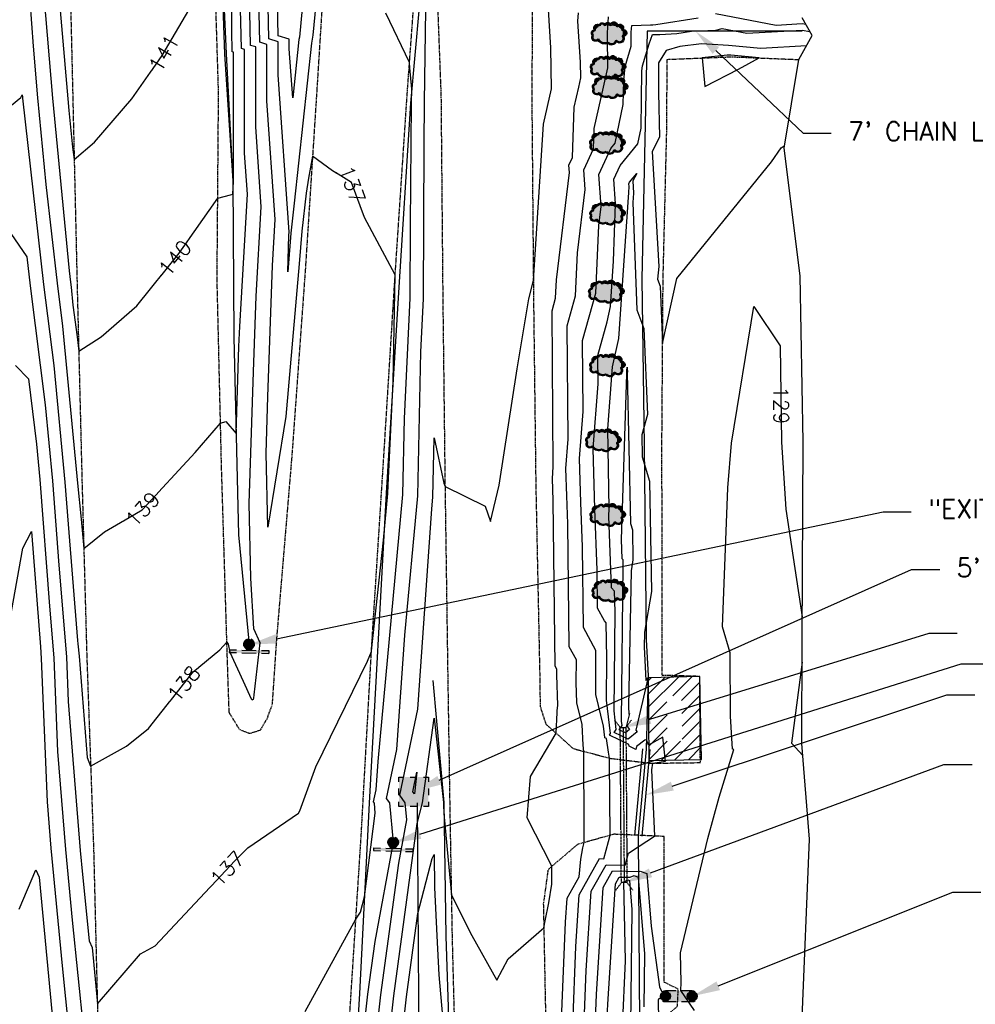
# Model space of a CAD drawing. Header units: feet. Extents: x 351431 to 355879, y 310968 to 329728.
# Tile 110 of 254: x 353424 to 353679, y 320538 to 320801. Entities that reach past the tile are written whole.
import ezdxf

# ---------------------------------------------------------------- set-up
doc = ezdxf.new("R2010")
doc.units = ezdxf.units.FT
doc.header["$MEASUREMENT"] = 0
doc.linetypes.add('D10', pattern=[0.15, 0.1, -0.05])
doc.linetypes.add('D25', pattern=[0.375, 0.25, -0.125])
for name, color, linetype in [('EHIST', 56, 'Continuous'), ('ELIF', 153, 'LINKFENCE'), ('ELIG', 41, 'Continuous'), ('ELIST', 3, 'Continuous'), ('ELTCH-EG1', 253, 'Continuous'), ('ELTCN-EG1', 251, 'Continuous'), ('ELTNB-EG1', 55, 'Continuous'), ('ELUDC', 153, 'D10'), ('ELYSP', 1, 'D25'), ('ELYSS', 2, 'Continuous'), ('ESFS', 153, 'Continuous'), ('ESIO', 4, 'Continuous'), ('ESIS', 5, 'Continuous'), ('ESMask', 155, 'Continuous'), ('ESUD-CMP', 13, 'D10'), ('ESUE', 2, 'Continuous'), ('ETFS', 6, 'Continuous'), ('ETIF', 4, 'Continuous'), ('ETIS', 2, 'Continuous'), ('ETTC', 252, 'Continuous'), ('ETUD', 4, 'Continuous'), ('ETUE', 2, 'Continuous')]:
    doc.layers.add(name, color=color, linetype=linetype)
doc.styles.add('ANNO-TOPO', font='simplex.shx')
doc.styles.add('L80', font='simplex', dxfattribs={"height": 4})
doc.styles.add('ROMANSM', font='romansm.shx')
doc.linetypes.add('LINKFENCE', pattern='A,0.25,-0.08,0.25,-0.08,["X",ROMANSM,S=0.08,R=0,X=-0.004,Y=-0.04],-0.12', length=0.78)

# ---------------------------------------------------------------- blocks, each defined once
blk = doc.blocks.new('ESUFJBOX1')
for points in [[(-0.0787, 0.0535), (-0.0787, 0.0787), (-0.0535, 0.0787)], [(-0.0178, 0.0787), (0.0178, 0.0787)], [(0.0535, 0.0787), (0.0787, 0.0787), (0.0787, 0.0535)], [(-0.0787, -0.0178), (-0.0787, 0.0178)], [(0.0787, 0.0178), (0.0787, -0.0178)], [(-0.0787, -0.0787), (-0.0787, -0.0535)], [(-0.0535, -0.0787), (-0.0787, -0.0787)], [(0.0178, -0.0787), (-0.0178, -0.0787)], [(0.0787, -0.0535), (0.0787, -0.0787), (0.0535, -0.0787)]]:
    blk.add_lwpolyline(points)
at = {"layer": 'ESMask'}
blk.add_solid([(-0.0787, -0.0787), (-0.0787, 0.0787), (0.0787, -0.0787), (0.0787, 0.0787)], dxfattribs=at)
blk = doc.blocks.new('ESIPUBSIGN')
at = {"layer": 'ESMask'}
h = blk.add_hatch(color=256, dxfattribs=at)
edge = h.paths.add_edge_path()
edge.add_arc((0, 0), 0.03, 90, 450)
for p, q in [((-0.03, 0.1047), (-0.0447, 0.1047)), ((-0.0447, 0.1047), (-0.0447, 0.066)), ((-0.03, 0.1047), (-0.03, 0.066)), ((-0.0447, 0.0381), (-0.0447, -0.0393)), ((-0.03, 0.0381), (-0.03, -0.0393)), ((-0.0447, -0.0672), (-0.0447, -0.1059)), ((-0.03, -0.0672), (-0.03, -0.1059)), ((-0.03, -0.1059), (-0.0447, -0.1059))]:
    blk.add_line(p, q)
for start, end in [(144.2314, 216.3563), (17.9702, 107.0495), (253.5383, 340.7883)]:
    blk.add_arc((0, 0), 0.03, start, end)
blk.add_solid([(-0.0447, -0.1059), (-0.03, -0.1059), (-0.0447, 0.1047), (-0.03, 0.1047)], dxfattribs=at)
blk = doc.blocks.new('ESIDTREE')
blk.add_lwpolyline([(-0.0825, 0.0208, -0.658219), (-0.0543, 0.049, -0.594626), (-0.0245, 0.0498, -0.704437), (0.0052, 0.0498, -0.885068), (0.0416, 0.0438, -0.916303), (0.0721, 0.0223, -1.027393), (0.0751, -0.0141, -0.880235), (0.0364, -0.0431, -0.569977), (-0.0089, -0.052, -0.370407), (-0.061, -0.0364, -0.824221), (-0.0922, -0.0097, -0.566054), (-0.0825, 0.0208, -0.480508)], format="xyb")
at = {"layer": 'ESMask', "const_width": 0.01}
blk.add_lwpolyline([(-0.0779, 0.0227, -0.792768), (-0.0511, 0.0413, -0.768721), (-0.0289, 0.0473, 0.639322), (-0.0198, 0.0481, -0.704437), (0.0005, 0.0481, 0.72706), (0.01, 0.0484, -0.885068), (0.0366, 0.044, 0.713475), (0.0454, 0.0406, -0.916303), (0.0678, 0.0248, 0.615666), (0.0727, 0.0173, -1.027393), (0.0748, -0.0091, 0.556873), (0.0707, -0.0166, -0.880235), (0.04, -0.0396, 0.556256), (0.0317, -0.0414, -0.62875), (-0.0075, -0.0457, -0.457201), (-0.0599, -0.0275, -1.148825), (-0.0854, -0.0089, -0.666281), (-0.0814, 0.0159, 0.45741)], format="xyb", close=True, dxfattribs=at)
at = {"layer": 'ESMask'}
for points in [[(-0.0187, 0.044), (-0.0158, 0.0532), (-0.0004, 0.0423), (-0.0009, 0.052)], [(0.0105, 0.0432), (0.0168, 0.0574), (0.0348, 0.0399), (0.0336, 0.0548)], [(-0.0825, 0.0208), (-0.0922, -0.0097), (0.0721, 0.0223), (0.0751, -0.0141)], [(-0.0825, 0.0208), (-0.0543, 0.049), (0.0721, 0.0223), (0.0416, 0.0438)], [(-0.079, 0.0326), (-0.0729, 0.0238), (-0.0638, 0.0466), (-0.0573, 0.0372)], [(0.0445, 0.0383), (0.0562, 0.0462), (0.0628, 0.0226), (0.0702, 0.0328)], [(0.0704, -0.0072), (0.085, -0.004), (0.0691, 0.0173), (0.0823, 0.0154)], [(-0.087, -0.0082), (-0.0836, -0.0336), (0.0749, -0.0108), (0.0649, -0.0431)], [(-0.0495, -0.0328), (-0.05, -0.0434), (0.0292, -0.0385), (0.018, -0.0545)]]:
    blk.add_solid(points, dxfattribs=at)
blk = doc.blocks.new('ESIPVTSIGN')
for p, q in [((0.0573, 0.0286), (0, 0.0286)), ((0.143, 0.0286), (0.0857, 0.0286)), ((0, -0.0286), (0.0573, -0.0286)), ((0.0857, -0.0286), (0.143, -0.0286))]:
    blk.add_line(p, q)
for centre, start, end in [((0, 0), 145.0682, 214.9318), ((0, 0), 55.0682, 124.9318), ((0, 0), 325.0682, 34.9318), ((0.143, 0), 145.0682, 214.9318), ((0.143, 0), 55.0682, 124.9318), ((0.143, 0), 325.0682, 34.9318), ((0, 0), 235.0682, 304.9318), ((0.143, 0), 235.0682, 304.9318)]:
    blk.add_arc(centre, 0.0286, start, end)
at = {"layer": 'ESMask', "const_width": 0.0286}
for points in [[(0.0048, -0.0135, 0.998377), (-0.0048, 0.0135, 1.001626), (0.0048, -0.0135, -0.622608)], [(0.1478, -0.0135, 0.998377), (0.1382, 0.0135, 1.001626), (0.1478, -0.0135, -0.622608)]]:
    blk.add_lwpolyline(points, format="xyb", dxfattribs=at)
at = {"layer": 'ESMask'}
blk.add_solid([(0, 0.0286), (0.143, 0.0286), (0, -0.0286), (0.143, -0.0286)], dxfattribs=at)

msp = doc.modelspace()

# ---------------------------------------------------------------- hatches: boundary and pattern name
at = {"layer": 'EHIST'}
h = msp.add_hatch(dxfattribs=at)
h.set_pattern_fill('ANSI31', color=256, scale=20, style=0)
h.set_pattern_definition([(45, (353591.909, 320602.82), (-1.76777, 1.76777), [])])
h.paths.add_polyline_path([(353605.73, 320625.24), (353591.91, 320624.87), (353592.09, 320602.82), (353606.18, 320603.05)])
h.paths.add_polyline_path([(353601.08, 320607.97), (353597.05, 320607.9), (353596.95, 320620), (353600.84, 320620.11)], flags=16)

# ---------------------------------------------------------------- linework, layer by layer
at = {"layer": 'ELIF', "flags": 128}
for points in [[(353633.09, 320797.65), (353591.64, 320797.64), (353590.25, 320731.41), (353590.87, 320686.95), (353591.4, 320635.07), (353591.94, 320625.37), (353591.43, 320605.81)], [(353590.43, 320605.9), (353588.27, 320582.78)], [(353591.43, 320605.81), (353589.26, 320582.69)], [(353592.42, 320605.72), (353590.26, 320582.6)], [(353530.21, 320591.51), (353530.56, 320539.44), (353530.92, 320487.02), (353531.62, 320433.23), (353532.3, 320378.35), (353533.52, 320336.91), (353535.91, 320281.88), (353538.05, 320226.65)], [(353589.26, 320582.69), (353589.62, 320532.61), (353590.83, 320487.95), (353591.66, 320439.37), (353594.37, 320389.08), (353617.63, 320389.7)]]:
    msp.add_lwpolyline(points, dxfattribs=at)
at = {"layer": 'ELIG', "flags": 128}
msp.add_lwpolyline([(353469.94, 321597.43), (353470.75, 321547.52), (353471.34, 321497.27), (353471.6, 321447.33), (353471.71, 321397.39), (353471.81, 321347.25), (353471.92, 321297.41), (353471.94, 321247.28), (353472.14, 321197.16), (353472.45, 321147.38), (353472.9, 321097.5), (353473.64, 321041.43), (353474.4, 320991.55), (353475.2, 320941.55), (353476.86, 320878.74), (353477.2, 320835.1), (353478.77, 320791.47), (353480.91, 320757.7)], dxfattribs=at)
at = {"layer": 'ELIST', "flags": 128}
msp.add_lwpolyline([(353592.09, 320602.82), (353606.18, 320603.05), (353605.73, 320625.24), (353591.91, 320624.87)], close=True, dxfattribs=at)
at = {"layer": 'ELTCH-EG1', "flags": 128}
for points, elevation in [([(353500.54, 320815.3), (353498.74, 320796.03), (353498.63, 320795.42), (353496.96, 320779.86), (353496.03, 320792.95), (353496.04, 320795.52), (353493.05, 320796.45), (353492.07, 320844.49)], 135), ([(353634.27, 320793.73), (353622.03, 320793.01), (353613.39, 320793.84), (353606.21, 320794.23), (353600.37, 320793.55), (353596.76, 320792.48), (353594.72, 320789.17), (353594.73, 320781.26), (353595, 320769.32), (353592.99, 320765.46), (353594.8, 320734.75), (353594.48, 320731.41), (353595.2, 320729.49), (353595.82, 320714.24), (353599.63, 320731.55), (353624.88, 320762.71), (353627.49, 320766.52), (353628.05, 320766.81), (353628.39, 320766.99)], 130), ([(353421.81, 320642.63), (353424.84, 320659.5), (353427.15, 320664.01), (353429.52, 320633.12), (353429.77, 320630.01), (353431.32, 320591.77), (353432.33, 320579.31), (353435.3, 320547.94), (353437.11, 320530.3)], 135)]:
    msp.add_lwpolyline(points, dxfattribs=dict(at, elevation=elevation))
at = {"layer": 'ELTCN-EG1', "flags": 128}
for points, elevation in [([(353503.64, 320810.47), (353502.34, 320796.57), (353501.97, 320794.46), (353497.37, 320751.7), (353496.47, 320743.72), (353495.61, 320733.33), (353495.96, 320743.11), (353496.01, 320743.92), (353493.05, 320785.99), (353493.06, 320794.83), (353490.6, 320795.59), (353489.78, 320835.16)], 136), ([(353520.95, 320512.95), (353523.94, 320539.9), (353530.25, 320585.97), (353531.66, 320591.49), (353534.75, 320614.11), (353537.26, 320591.56), (353537.26, 320590.91), (353537.38, 320588.59), (353538.46, 320576.17), (353539.35, 320566.78), (353544.85, 320556.04), (353551.53, 320544.05), (353554.56, 320549.81), (353564.06, 320558.06), (353564.4, 320559.9), (353565.37, 320564.74), (353566.23, 320569.73), (353566.21, 320574.06), (353566.21, 320574.5), (353559.65, 320587.47), (353560.46, 320598.49), (353567.32, 320610.09), (353567.66, 320615.61), (353567.65, 320616.18), (353567.8, 320617.46), (353567.53, 320625.69), (353567.53, 320627.16), (353567.07, 320628.01), (353566.56, 320672.27), (353566.45, 320675.23), (353566.37, 320678.14), (353566.6, 320681.26), (353566.25, 320722.94), (353567.19, 320726.33), (353567.42, 320731.17), (353570.9, 320759.91), (353570.77, 320761.83), (353571.71, 320763.89), (353572.17, 320777.34), (353573.38, 320782.68), (353573.93, 320785.22), (353573.91, 320789.38), (353573.18, 320800.34), (353573.34, 320802.54)], 133), ([(353568.73, 320531.31), (353569.85, 320559.54), (353570.26, 320565.96), (353573.49, 320571.68), (353573.96, 320576.44), (353574.5, 320579.46), (353574.87, 320580.86), (353574.83, 320584.95), (353574.79, 320605.21), (353574.55, 320606.86), (353574.3, 320612.36), (353572.92, 320618.17), (353572.74, 320623.59), (353572.76, 320629.67), (353570.87, 320633.17), (353570.49, 320666.05), (353570.21, 320673.48), (353569.99, 320680.82), (353570.59, 320688.65), (353570.33, 320718.95), (353572.56, 320726.98), (353573.09, 320738.45), (353575.15, 320755.36), (353574.77, 320760.59), (353577.33, 320766.2), (353577.52, 320771.64), (353580.02, 320782.67), (353581.15, 320787.9), (353581.11, 320796.5), (353581.06, 320797.22), (353581.38, 320801.49)], 132), ([(353571.78, 320532.07), (353572.62, 320553.12), (353573.5, 320566.92), (353578.93, 320576.56), (353580.09, 320576.53), (353581.37, 320581.11), (353581.81, 320582.8), (353581.6, 320602.65), (353581.6, 320603.42), (353581.37, 320605.03), (353580.78, 320608.66), (353580.35, 320608.87), (353580.37, 320608.9), (353580, 320611.93), (353577.99, 320620.38), (353577.96, 320621.5), (353577.99, 320632.18), (353574.66, 320638.33), (353574.41, 320659.84), (353573.96, 320671.74), (353573.61, 320683.5), (353574.57, 320696.05), (353574.41, 320714.96), (353577.93, 320727.62), (353578.77, 320745.73), (353579.39, 320750.81), (353578.77, 320759.35), (353581.96, 320766.32), (353583.1, 320767.71), (353585.3, 320778.1), (353585.41, 320784.51), (353585.84, 320788.18), (353587.44, 320793.69), (353587.44, 320797.37), (353587.55, 320799.2), (353592.55, 320799.38), (353593.23, 320799.37), (353594.01, 320799.43), (353605.31, 320801.21)], 131), ([(353609.96, 320802.36), (353626.14, 320799.3), (353633.09, 320799.67), (353634.08, 320799.51)], 131), ([(353613.09, 320791.28), (353606.34, 320790.49), (353607.11, 320782.87), (353616.1, 320787.5), (353621.58, 320790.51), (353614.08, 320791.23), (353613.09, 320791.28)], 131), ([(353586.96, 320757.27), (353588.91, 320759.65), (353587.88, 320757.66), (353588.07, 320754.37), (353587.83, 320751.91), (353588.94, 320723.18), (353590.8, 320718.23), (353591.74, 320695.21), (353590.22, 320689.78), (353590.34, 320683.92), (353592.3, 320677.43), (353592.81, 320647.94), (353590.97, 320637.04), (353590.9, 320633.16), (353591.35, 320624.19), (353591.91, 320624.91), (353591.96, 320624.88), (353592.25, 320624.88), (353591.91, 320624.7), (353591.9, 320624.71), (353591.9, 320624.71), (353588.62, 320610.9), (353588.99, 320610.4), (353586.63, 320608.45), (353582.9, 320610.28), (353583.44, 320611.05), (353582.82, 320616.08), (353583.09, 320642.54), (353582.99, 320648.01), (353582.15, 320648.93), (353581.45, 320668.03), (353581.52, 320670.14), (353581.16, 320691.44), (353582.46, 320707.93), (353584.07, 320715.51), (353586.78, 320754.53), (353586.83, 320756.17), (353586.78, 320756.88), (353586.96, 320757.27)], 129), ([(353422.9, 320708.29), (353426.31, 320704.75), (353428.5, 320687.34), (353429.41, 320677.82), (353431.99, 320644.05), (353433.12, 320630.23), (353434.13, 320605.17), (353436.26, 320579.02), (353438.04, 320560.15), (353441.08, 320530.52)], 136), ([(353584.17, 320610.98), (353584.98, 320612.12), (353584.83, 320613.28), (353585.26, 320654.95), (353585.23, 320656.43), (353585, 320656.68), (353584.82, 320661.83), (353586.21, 320706.01), (353586.21, 320706.43), (353586.23, 320706.75), (353586.26, 320706.9), (353586.33, 320707.84), (353586.36, 320707.05), (353586.4, 320706.96), (353586.41, 320706.51), (353586.38, 320706.4), (353587.22, 320666.13), (353587.75, 320664.37), (353587.89, 320656.41), (353587.39, 320653.46), (353586.7, 320617.22), (353586.8, 320615.16), (353586.94, 320615.34), (353586.17, 320612.09), (353586.95, 320611.04), (353585.88, 320610.15), (353584.17, 320610.98)], 128), ([(353633.07, 320629.08), (353630.27, 320607.37), (353633.32, 320604.14)], 129), ([(353530.17, 320599.68), (353529.47, 320593.83), (353529.06, 320594.38), (353530.17, 320599.68)], 133), ([(353525.93, 320526.68), (353527.37, 320539.66), (353530.41, 320561.86), (353534.18, 320576.63), (353534.76, 320577.63), (353534.81, 320568.82), (353535.47, 320555.92), (353536.02, 320545.47), (353537.24, 320531.37)], 132), ([(353423.88, 320563.08), (353428.28, 320573.53), (353429.17, 320571.61), (353432.56, 320535.72), (353433.14, 320530.09), (353435.79, 320499.22), (353437.68, 320480.18), (353439.74, 320458.86), (353442.03, 320430.45), (353442.89, 320416.12), (353446, 320380.37), (353446.57, 320373.79), (353449.5, 320343.02)], 134), ([(353577.88, 320533.6), (353578.14, 320540.28), (353579.96, 320568.85), (353582.45, 320573.26), (353589.61, 320573.12), (353589.81, 320573.21), (353591.61, 320572.54), (353592.79, 320558.5), (353594.99, 320542.29), (353596.02, 320540.05), (353594.64, 320538.81), (353595.08, 320510.97)], 129), ([(353581, 320534.12), (353581.15, 320537.64), (353583.2, 320569.81)], 128), ([(353583.2, 320569.81), (353584.22, 320571.62), (353587.14, 320571.56), (353588.17, 320572.03), (353589.27, 320571.61), (353590.99, 320551.09), (353590.82, 320536.95)], 128), ([(353585.11, 320531.42), (353585.85, 320549.21), (353585.47, 320570.36), (353586.52, 320570.85), (353586.94, 320570.69), (353587.58, 320563), (353587.2, 320532.02)], 127)]:
    msp.add_lwpolyline(points, dxfattribs=dict(at, elevation=elevation))
at = {"layer": 'ELUDC', "flags": 128}
msp.add_lwpolyline([(353585.24, 320611.57), (353585.54, 320570.14)], dxfattribs=at)
at = {"layer": 'ELYSP', "flags": 128}
for points in [[(353506.07, 320824.63), (353503.46, 320782.93), (353500.33, 320734.19), (353496.72, 320684.2), (353492.59, 320634.9), (353491.44, 320617.73), (353490.07, 320613.94), (353488.23, 320610.83), (353485.39, 320609.95), (353482.76, 320611.04), (353479.98, 320615.57), (353479.45, 320631.47), (353477.93, 320681.47), (353476.75, 320731.4), (353477.14, 320781.23), (353475.6, 320830.9), (353475.05, 320881.16), (353473.84, 320931.06), (353473.13, 320980.79), (353472.12, 321030.46), (353471.6, 321080.76), (353470.75, 321126.76), (353470.2, 321176.51), (353470.34, 321226.57), (353470.3, 321276.6), (353470.42, 321326.93), (353470.07, 321376.61), (353469.79, 321426.34), (353469.66, 321476.68), (353469.55, 321526.41), (353468.6, 321576.43), (353468.52, 321598.95), (353468.45, 321626.72), (353468.27, 321676.53), (353467.81, 321726.47), (353467.54, 321776.88), (353468.44, 321826.58), (353468.46, 321876.42), (353468.45, 321926.8), (353468.74, 321976.5), (353468.89, 322026.7), (353468.61, 322076.57), (353468.69, 322126.86), (353468.12, 322177.91), (353468.07, 322228.83), (353467.13, 322279.49), (353466.13, 322329.72), (353465.57, 322380.46), (353467.33, 322399.86), (353463.16, 322430.33), (353462.19, 322452.44), (353464.18, 322454.33), (353466.4, 322453.41), (353467.86, 322451.3), (353470.73, 322430.56), (353475.53, 322389.79), (353477.12, 322380.89), (353485.47, 322330.41), (353494.99, 322279.71), (353505.44, 322229.24), (353517.18, 322177.56), (353527.93, 322131.21), (353539.12, 322084.25), (353549.65, 322038.19), (353561.08, 321984.22), (353570.67, 321936.62), (353581.84, 321888.51), (353593.53, 321842.65), (353597.88, 321829.06), (353598.93, 321829.77), (353603.67, 321819.8), (353618.98, 321779.46), (353621.27, 321773.51), (353622.41, 321770.79), (353624.6, 321765.24), (353631, 321749.5, -0.81762), (353626.57, 321744.87, 0.225016), (353562.44, 321740.06), (353561.32, 321739.48), (353560.13, 321738.79), (353557.94, 321737.38), (353556.65, 321736.5), (353556.41, 321736.35, -0.055037), (353506.64, 321712.25), (353482.87, 321705.1, -0.057493), (353426.83, 321698.34), (353376.72, 321698.15), (353350.13, 321698.02, -0.107748), (353307.72, 321705.54), (353305.8, 321706.34), (353303.72, 321707.3), (353301.68, 321708.28), (353297.59, 321710.38), (353256.32, 321733.62, 0.086105), (353224.98, 321746.78), (353215.34, 321749.34, -0.76876), (353213.59, 321755.37), (353217.2, 321759.92), (353222.34, 321767.76), (353224.39, 321770.95), (353227.2, 321775.44), (353227.7, 321776.28), (353228.54, 321777.87), (353229.93, 321780.77), (353230.31, 321781.64), (353231.05, 321783.56), (353232.42, 321786.94), (353233.04, 321788.67), (353233.18, 321789.15), (353233.97, 321791.88), (353235.59, 321797.86), (353237.15, 321803.91), (353246.82, 321852.63), (353256.31, 321901.06), (353264.08, 321941.01), (353267.01, 321950.8), (353268.3, 321950.28), (353268.82, 321949.99), (353274.47, 321986.46), (353284.88, 322036.97), (353296.01, 322088.82), (353306.5, 322140.61), (353315.06, 322190.84), (353321.92, 322241.88), (353326.28, 322296.1), (353328.87, 322347.75), (353330.09, 322390.37), (353330.34, 322462.82), (353329.91, 322524.55), (353328.65, 322562.41), (353329.67, 322567.85), (353332.43, 322571.37), (353335.15, 322572.35), (353339.03, 322571.06), (353342.59, 322568.32), (353346.33, 322523.2), (353348.78, 322473.96), (353353.15, 322424.64), (353356.11, 322374.67), (353358.7, 322325.49), (353360.94, 322276.17), (353362.5, 322225.99), (353363.61, 322176.73), (353364.65, 322127.05), (353365.16, 322078.18), (353365.95, 322028.24), (353365.04, 321978.64), (353365.03, 321929.34), (353365.16, 321879.64), (353365.54, 321825.59), (353367.07, 321776.1), (353367.15, 321725.83), (353367.22, 321676.06), (353367.41, 321626.24), (353367.34, 321576.47), (353366.92, 321526.51), (353366.08, 321476.15), (353365.92, 321426.76), (353366.14, 321376.02), (353366.62, 321326.46), (353366.55, 321276.13), (353366.95, 321225.84), (353366.97, 321176.2), (353366.94, 321125.87), (353366.88, 321076.23), (353367.03, 321026.23), (353367.23, 320975.65), (353367.48, 320929.85), (353367.29, 320884.96), (353364.76, 320882.42), (353361.73, 320882.17), (353360.44, 320885.86), (353355.3, 320929.84), (353349.12, 320979.72), (353343.95, 321029.62), (353339.92, 321061.4), (353331.62, 321117.06), (353322.97, 321169.11), (353312.96, 321219.73), (353301.05, 321272.58), (353289.15, 321323.44), (353274.08, 321374.63), (353256.71, 321422.68), (353238.85, 321469.1), (353220.66, 321519.3), (353216.16, 321526.6, -0.085093), (353210.74, 321536.42), (353198.56, 321569.49), (353198.18, 321570.56), (353196.06, 321575.58), (353194.93, 321578.26), (353192.68, 321583.25), (353192.35, 321583.87), (353181.13, 321603.22), (353180.63, 321604.37, -0.788542), (353185.33, 321608.86), (353186.17, 321608.68), (353197.23, 321606.24), (353207.96, 321603.97), (353208.94, 321603.77), (353209.85, 321603.64), (353210.32, 321603.62), (353211.07, 321603.66), (353220.23, 321604.62), (353223.1, 321604.99), (353226.03, 321605.46), (353227.54, 321605.75), (353229.09, 321606.08), (353230.71, 321606.45), (353231.75, 321606.73), (353232.74, 321607.02), (353233.68, 321607.34), (353235.47, 321608.03), (353237.19, 321608.79), (353240.69, 321610.46), (353242.61, 321611.34), (353243.64, 321611.83), (353245.84, 321612.97), (353248.03, 321614.19), (353258.79, 321620.96, -0.075575), (353319.38, 321646.59), (353344.98, 321652.13, -0.021543), (353378.57, 321655.14), (353385.61, 321655.28), (353424.79, 321655.26), (353466.24, 321655.6), (353474.26, 321655.59), (353477.62, 321655.42), (353479.27, 321655.29), (353480.93, 321655.11), (353482.44, 321654.88), (353486.36, 321654.11), (353488.78, 321653.59), (353491.14, 321653.04), (353493.5, 321652.45), (353495.94, 321651.79), (353498.55, 321651.04), (353500.97, 321650.3), (353502.45, 321649.79), (353503.88, 321649.26), (353505.31, 321648.68), (353506.78, 321648.03), (353508.33, 321647.3), (353509.83, 321646.56), (353513.09, 321644.87), (353516.46, 321643.06), (353522.24, 321639.84), (353524.72, 321638.42), (353557.73, 321617.72, 0.125973), (353589.54, 321606.37), (353590.74, 321606.15, -0.61117), (353594.14, 321598.29), (353583.39, 321580.29), (353580.64, 321575.1), (353580.1, 321574.02), (353579.32, 321572.33), (353577.96, 321569.33), (353577.26, 321567.63), (353576.92, 321566.68), (353575.82, 321563.48), (353574.52, 321559.54), (353573.92, 321557.57), (353573.34, 321555.5), (353572.77, 321553.27), (353572.5, 321552.11), (353571.98, 321549.55), (353571.5, 321546.87), (353570.76, 321542.2), (353570.47, 321540.19), (353569.57, 321532.63), (353564, 321484.74), (353558.21, 321435.29), (353555.42, 321411.56), (353552.45, 321401.62), (353551.17, 321402.26), (353550.58, 321402.5), (353548.63, 321384.55), (353543.21, 321334.67), (353537.78, 321284.94), (353532.06, 321233.97), (353527.37, 321182.77), (353524.09, 321132.73), (353520.99, 321082.39), (353518.21, 321030.45), (353515.38, 320980.99), (353512.3, 320929.94), (353509.4, 320880.56), (353506.02, 320824.87)], [(353654.78, 320389.48), (353609.27, 320397.6), (353603.24, 320403.51), (353595.9, 320413.46), (353596.35, 320448.2), (353596.59, 320497.55), (353596.24, 320534.1), (353599.78, 320537.09), (353599.98, 320541.69), (353596.19, 320543.56), (353596.25, 320582.48), (353582.79, 320583.07), (353573.07, 320580.35), (353565.19, 320573.63), (353563.93, 320564.47), (353564.6, 320531.01), (353565.74, 320481.27), (353566.66, 320446.11), (353567.87, 320403.44, 0.350786), (353600.97, 320371.17), (353639.35, 320370.39)]]:
    msp.add_lwpolyline(points, format="xyb", dxfattribs=at)
for points in [[(353882.26, 321596.72), (353882.9, 321596.62), (353884.25, 321596.6), (353884.59, 321601.54), (353884.54, 321604.26), (353884.47, 321605.35), (353884.37, 321606.4), (353884.3, 321606.88), (353883.77, 321610.13), (353883.5, 321611.64), (353883.18, 321613.12), (353882.81, 321614.63), (353882.34, 321616.2), (353882.07, 321617.02), (353881.37, 321618.96), (353880.66, 321620.74), (353879.92, 321622.43), (353879.14, 321624.09), (353878.29, 321625.76), (353876.84, 321628.43), (353876.47, 321629.01), (353876.06, 321629.52), (353875.62, 321629.98), (353874.68, 321630.84), (353873.95, 321631.58), (353873.94, 321631.59), (353871.77, 321634.23), (353870.31, 321635.86), (353869.55, 321636.59), (353868.79, 321637.21), (353867.74, 321637.98), (353866.17, 321639.09), (353864.7, 321640.08), (353862.69, 321641.33), (353861.69, 321641.94), (353860.75, 321642.48), (353860.25, 321642.7), (353859.71, 321642.87), (353859.41, 321642.93), (353856.44, 321643.45), (353853.17, 321643.93), (353849.93, 321644.36), (353843.33, 321645.11), (353832.43, 321645.04), (353786.17, 321643.83), (353739.62, 321642.65), (353731.55, 321641.72), (353728.3, 321641.3), (353723.76, 321640.66), (353722.36, 321640.43), (353719.8, 321639.92), (353715.25, 321638.87), (353713.45, 321638.44), (353709.61, 321637.41), (353707.86, 321636.93), (353706.75, 321636.58), (353702.88, 321635.29), (353701.94, 321634.94), (353700.46, 321634.31), (353693.01, 321630.94), (353690.7, 321629.83), (353688.36, 321628.63), (353685.93, 321627.28), (353684.66, 321626.54), (353681.89, 321624.85), (353679.34, 321623.21), (353676.94, 321621.58), (353674.59, 321619.91), (353672.22, 321618.14), (353668.43, 321615.22), (353666.96, 321614.04), (353665.61, 321612.89), (353664.35, 321611.74), (353663.14, 321610.57), (353661.93, 321609.33), (353660.03, 321607.29), (353656.49, 321603.36), (353654.89, 321601.51), (353653.34, 321599.63), (353651.82, 321597.67), (353650.28, 321595.54), (353649.49, 321594.39), (353647.52, 321591.39), (353645.77, 321588.53), (353644.15, 321585.74), (353642.59, 321582.95), (353638.48, 321575.42), (353638.02, 321574.56), (353637.24, 321572.94), (353635.93, 321570), (353634.64, 321567.05), (353633.11, 321563.59), (353632.17, 321561.36), (353628.13, 321551.53), (353627.19, 321549.11), (353626.24, 321546.53), (353625.76, 321545.15), (353624.78, 321542.14), (353623.77, 321538.82), (353622.82, 321535.52), (353620.98, 321528.8), (353610.55, 321480.64), (353599.83, 321431.52), (353593.4, 321402.36), (353592.06, 321392.12), (353593.55, 321392.17), (353594.1, 321392.01), (353590.46, 321379.95), (353580.87, 321330.96), (353571.8, 321280.68), (353562.7, 321229.99), (353556.41, 321180.29), (353555.95, 321130.1), (353556.04, 321079.79), (353556.64, 321028.68), (353557.41, 320978.1), (353558.1, 320927.89), (353559.04, 320877.73), (353560, 320839.29), (353561.09, 320837.13), (353561.08, 320822.21), (353560.85, 320780.17), (353561.31, 320726.1), (353561.92, 320676.27), (353562.96, 320625.86), (353563.08, 320617.25), (353564.61, 320612.51), (353571.93, 320605.96), (353581.87, 320603.35), (353592.63, 320602.04), (353605.9, 320602.22), (353605.73, 320625.24), (353595.66, 320625.53), (353595.72, 320642.95), (353595.62, 320686.96), (353595.94, 320731.41), (353596.93, 320771.46), (353597.03, 320790.12), (353614.19, 320790.81), (353632.2, 320790.07)], [(353417.92, 321550.15), (353419.81, 321545.95), (353425.16, 321535.19), (353430.9, 321520.29), (353430.94, 321520.41), (353430.85, 321491.87), (353430.88, 321474.37), (353430.98, 321426.35), (353431.3, 321375.54), (353431.62, 321326.3), (353431.76, 321277.22), (353432.08, 321226.4), (353432.29, 321176.22), (353432.58, 321126.47), (353433.01, 321080.17), (353433.78, 321030.48), (353434.39, 320978.91), (353435.08, 320930.48), (353436.06, 320878.82), (353436.98, 320830.5), (353438.19, 320779.54), (353439.32, 320730.46), (353440.66, 320676.53), (353441.92, 320630.65), (353443.76, 320578.48), (353444.92, 320530.83), (353446.65, 320479.91), (353448.14, 320430.9), (353450.09, 320380.08), (353451.22, 320331.18), (353453.09, 320280), (353454.98, 320231.17)], [(353499.05, 320232.73), (353500.74, 320283.24), (353501.59, 320333.05), (353504.28, 320383.02), (353507.71, 320433.04), (353509.54, 320482.86), (353512.06, 320532.6), (353515.26, 320582.66), (353518.03, 320632.65), (353521.2, 320682.31), (353524.34, 320732.56), (353527.65, 320782.21), (353530.75, 320824.2), (353533.05, 320829.8), (353533.93, 320823.67), (353534.99, 320822.7), (353536.58, 320780.23), (353537.06, 320726.51), (353537.64, 320677.27), (353538.37, 320626.45), (353538.91, 320591.58), (353539.54, 320555.87), (353540.17, 320531.48), (353541.15, 320479.98), (353542.85, 320424.54), (353544.68, 320373.67), (353546.45, 320323.27), (353548.52, 320277.24), (353550.59, 320228.69)]]:
    msp.add_lwpolyline(points, dxfattribs=at)
at = {"layer": 'ELYSS', "flags": 128}
for points in [[(353469.94, 321597.43), (353470.34, 321547.49), (353470.98, 321497.31), (353471.26, 321447.32), (353471.46, 321397.32), (353471.5, 321347.26), (353471.56, 321297.39), (353471.61, 321247.37), (353471.85, 321197.21), (353473.19, 321147.21), (353473.48, 321097.55), (353473.64, 321041.43), (353474.06, 320991.54), (353475.2, 320941.55), (353476.86, 320878.74), (353477.2, 320835.1), (353479.13, 320791.57), (353480.91, 320757.7), (353481.2, 320715.86), (353482.48, 320663.09), (353485.29, 320633.75)], [(353533.05, 320829.8), (353528.45, 320778.46), (353525.12, 320726.4), (353521.93, 320674.2), (353517.41, 320591.41), (353514.81, 320540.53), (353511.58, 320487.14), (353508.43, 320433.93), (353505.02, 320379.62), (353503.12, 320336.18), (353501.79, 320281.72), (353499.72, 320228.56)], [(353534.36, 320624.19), (353537.33, 320591.57), (353537.86, 320555.83), (353538.67, 320531.42), (353539.41, 320480.26), (353539.46, 320424.28), (353539.52, 320374.34), (353543.48, 320322.96), (353546.22, 320277.23), (353548.07, 320228.46)]]:
    msp.add_lwpolyline(points, dxfattribs=at)
at = {"layer": 'ESUD-CMP', "flags": 128}
for points in [[(353582.98, 320613.56), (353584.49, 320611.57)], [(353587.48, 320613.59), (353585.99, 320611.58)], [(353584.79, 320570.14), (353583.3, 320568.13)], [(353586.29, 320570.15), (353587.8, 320568.16)]]:
    msp.add_lwpolyline(points, dxfattribs=at)
msp.add_lwpolyline([(353585.99, 320611.58), (353586.29, 320570.15), (353584.79, 320570.14), (353584.49, 320611.57)], close=True, dxfattribs=at)
at = {"layer": 'ETFS', "linetype": 'ByBlock', "lineweight": -2}
for p, q in [((353654.77, 320669.19), (353662.27, 320669.19)), ((353675.59, 320628.58), (353722.15, 320628.58))]:
    msp.add_line(p, q, dxfattribs=at)
for points in [[(353492.63, 320635.29), (353654.77, 320669.19)], [(353530.95, 320583.05), (353675.59, 320628.58)]]:
    msp.add_lwpolyline(points, dxfattribs=at)
at = {"layer": 'ETFS'}
for points in [[(353492.89, 320634.06), (353485.29, 320633.75), (353492.38, 320636.51)], [(353531.33, 320581.86), (353523.8, 320580.8), (353530.58, 320584.25)]]:
    msp.add_solid(points, dxfattribs=at)
at = {"layer": 'ETIF', "linetype": 'ByBlock', "lineweight": -2}
for p, q in [((353633.35, 320770.4), (353640.85, 320770.4)), ((353671.79, 320620.33), (353679.29, 320620.33))]:
    msp.add_line(p, q, dxfattribs=at)
for points in [[(353610.06, 320792.48), (353633.35, 320770.4)], [(353598.4, 320595.93), (353671.79, 320620.33)]]:
    msp.add_lwpolyline(points, dxfattribs=at)
at = {"layer": 'ETIF'}
for points in [[(353609.2, 320791.57), (353604.62, 320797.64), (353610.92, 320793.39)], [(353598.79, 320594.74), (353591.28, 320593.56), (353598.01, 320597.11)]]:
    msp.add_solid(points, dxfattribs=at)
at = {"layer": 'ETIS', "linetype": 'ByBlock', "lineweight": -2}
msp.add_line((353673.37, 320567.62), (353680.87, 320567.62), dxfattribs=at)
msp.add_lwpolyline([(353610.68, 320542.58), (353673.37, 320567.62)], dxfattribs=at)
at = {"layer": 'ETIS'}
msp.add_solid([(353611.14, 320541.42), (353603.72, 320539.79), (353610.22, 320543.74)], dxfattribs=at)
at = {"layer": 'ETUD', "linetype": 'ByBlock', "lineweight": -2}
for p, q in [((353667.07, 320636.84), (353674.57, 320636.84)), ((353671, 320601.68), (353678.5, 320601.68))]:
    msp.add_line(p, q, dxfattribs=at)
for points in [[(353592.41, 320613.79), (353667.07, 320636.84)], [(353592.57, 320572.74), (353671, 320601.68)]]:
    msp.add_lwpolyline(points, dxfattribs=at)
at = {"layer": 'ETUD'}
for points in [[(353592.78, 320612.59), (353585.24, 320611.57), (353592.04, 320614.98)], [(353593.01, 320571.57), (353585.54, 320570.14), (353592.14, 320573.91)]]:
    msp.add_solid(points, dxfattribs=at)
at = {"layer": 'ETUE', "linetype": 'ByBlock', "lineweight": -2}
msp.add_line((353662.36, 320653.83), (353669.86, 320653.83), dxfattribs=at)
msp.add_lwpolyline([(353536.12, 320597.49), (353662.36, 320653.83)], dxfattribs=at)
at = {"layer": 'ETUE'}
msp.add_solid([(353536.63, 320596.35), (353529.27, 320594.43), (353535.61, 320598.63)], dxfattribs=at)

# ---------------------------------------------------------------- block references
at = {"layer": 'ESFS'}
for p, xscale, yscale, zscale, rotation in [((353485.29, 320633.75), 49.99999999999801, 49.99999999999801, 49.99999999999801, 88.66083816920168), ((353523.8, 320580.8), 49.99999999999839, 49.99999999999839, 49.99999999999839, 88.43734400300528)]:
    msp.add_blockref('ESIPUBSIGN', p, dxfattribs=dict(at, xscale=xscale, yscale=yscale, zscale=zscale, rotation=rotation))
at = {"layer": 'ESIO', "xscale": 50, "yscale": 50, "zscale": 50}
for p in [(353581.62, 320797), (353581.36, 320787.98), (353581.88, 320782.67), (353581.16, 320767.77), (353581.21, 320748.86), (353580.89, 320727.98), (353581.18, 320708.33), (353580.1, 320688.29), (353581.28, 320668.34), (353581.83, 320648.08)]:
    msp.add_blockref('ESIDTREE', p, dxfattribs=at)
at = {"layer": 'ESIS', "xscale": 50, "yscale": 50, "zscale": 50}
msp.add_blockref('ESIPVTSIGN', (353596.57, 320539.79), dxfattribs=at)
at = {"layer": 'ESUE', "xscale": 50, "yscale": 50, "zscale": 50}
msp.add_blockref('ESUFJBOX1', (353529.27, 320594.43), dxfattribs=at)

# ---------------------------------------------------------------- texts
at = {"layer": 'ETFS', "insert": (353666.77, 320672.53), "char_height": 5, "attachment_point": 1, "style": 'ANNO-TOPO'}
msp.add_mtext('"EXIT (RIGHT ARROW)" SIGN', dxfattribs=at)
at = {"layer": 'ETIF', "insert": (353645.35, 320773.4), "char_height": 5, "attachment_point": 1, "style": 'ANNO-TOPO'}
msp.add_mtext("7' CHAIN LINK FENCE", dxfattribs=at)
at = {"layer": 'ETTC', "insert": (353479.5, 320573.87, 137), "char_height": 4, "attachment_point": 5, "rotation": 46.9058, "style": 'L80', "bg_fill": 3, "box_fill_scale": 1.2, "bg_fill_color": 256, "bg_fill_transparency": 1087}
msp.add_mtext('{137}', dxfattribs=at)
at = {"layer": 'ETUE', "insert": (353674.36, 320656.83), "char_height": 5, "attachment_point": 1, "style": 'ANNO-TOPO'}
msp.add_mtext("5' POST WITH METAL BOX", dxfattribs=at)

# ---------------------------------------------------------------- next in the draw order: texts
at = {"layer": 'ETTC', "char_height": 4, "attachment_point": 5, "style": 'L80', "bg_fill": 3, "box_fill_scale": 1.2, "bg_fill_color": 256}
for s, insert, rotation, bg_fill_transparency in [('{141}', (353462.51, 320791.8, 141), 59.632, 992), ('{137}', (353512.84, 320756.69, 137), 290.6568, 982), ('{140}', (353465.52, 320737.01, 140), 51.2924, 987), ('{129}', (353627.46, 320697.68, 129), 270.9761, 1132), ('{139}', (353456.88, 320669.95, 139), 47.0968, 1077), ('{138}', (353467.87, 320623.29, 138), 51.6559, 1082)]:
    msp.add_mtext(s, dxfattribs=dict(at, insert=insert, rotation=rotation, bg_fill_transparency=bg_fill_transparency))

# ---------------------------------------------------------------- next in the draw order: linework, layer by layer
at = {"layer": 'ELTCH-EG1', "flags": 128}
for points, elevation in [([(353430.44, 320807.16), (353432.8, 320779.72), (353437.2, 320733.65), (353437.55, 320730.61), (353437.71, 320729.29), (353438.17, 320724.46), (353439.35, 320715.97), (353439.78, 320712.15), (353445.73, 320716), (353455.31, 320724.27), (353466.59, 320738.35), (353476.92, 320753.01), (353480.32, 320753.94), (353480.94, 320754.11), (353481.14, 320757.5), (353481.09, 320758.12), (353481.13, 320792.04), (353480.77, 320792.15), (353480.66, 320797.82), (353480.6, 320838.54)], 140), ([(353512.07, 320495.36), (353517.07, 320540.38), (353518.99, 320554.38), (353523.87, 320580.92), (353522.9, 320591.45), (353522.06, 320592.59), (353524.8, 320605.7), (353526.96, 320636.3), (353530.42, 320673.47), (353531.24, 320711.97), (353531.91, 320726.14), (353532.06, 320767.39), (353532.17, 320778.67), (353532.92, 320828.41)], 135), ([(353574.83, 320532.84), (353575.38, 320546.7), (353576.73, 320567.89), (353580.69, 320574.91), (353585.84, 320574.81), (353586.72, 320577.99), (353589.55, 320579.85), (353593.66, 320582.56), (353593.71, 320582.59), (353592.96, 320600.26), (353593.16, 320602.05), (353596.56, 320602.63), (353595.87, 320609.03), (353592.05, 320606.91), (353591.49, 320608.42), (353591.06, 320608.2), (353588.8, 320606.51), (353588.66, 320605.75), (353586.85, 320606.6), (353586.78, 320607.05), (353581.62, 320609.57), (353581.91, 320609.98), (353580.8, 320618.88), (353580.92, 320630.13), (353580.74, 320639.59), (353580.3, 320640.08), (353578.45, 320643.49), (353578.34, 320653.62), (353577.72, 320670), (353577.24, 320686.17), (353578.55, 320703.45), (353578.49, 320710.96), (353581.01, 320720.01), (353581.88, 320724.11), (353582.72, 320736.22), (353583.25, 320751.51), (353582.78, 320758.12), (353584.46, 320761.8), (353589.17, 320767.54), (353590.06, 320771.74), (353590.3, 320787.06), (353590.46, 320788.39), (353592.18, 320794.29), (353593.1, 320796.77), (353595.07, 320796.75), (353599.6, 320797.05), (353603.51, 320797.67), (353610.03, 320797.93), (353611.71, 320798.39), (353618.32, 320797.14), (353633.09, 320797.92), (353635.18, 320797.59)], 130)]:
    msp.add_lwpolyline(points, dxfattribs=dict(at, elevation=elevation))
at = {"layer": 'ELTCN-EG1', "flags": 128}
for points, elevation in [([(353424.95, 320830.05), (353427.58, 320793.63), (353428.77, 320779.84), (353430.98, 320756.69), (353433.97, 320730.29), (353435.41, 320718.8), (353439.42, 320676.84), (353440.42, 320667.22), (353441.13, 320659.4), (353446.68, 320663.87), (353456.71, 320669.76), (353470.91, 320685.04), (353477.66, 320692.9), (353479.06, 320693.35), (353481.82, 320690.19), (353482.59, 320713.43), (353482.78, 320718.78), (353484.85, 320754.1), (353484.08, 320765.09), (353484.11, 320792.73), (353483.23, 320793.01), (353482.94, 320807.16)], 139), ([(353421.64, 320743.56), (353425.94, 320737.33), (353426.81, 320729.64), (353430.8, 320697.82), (353432.74, 320677.49), (353434.47, 320654.98), (353436.46, 320630.44), (353436.94, 320618.58), (353440.18, 320578.74), (353440.78, 320572.36), (353442.6, 320554.61), (353443.36, 320552.81), (353444.75, 320537.73), (353456.32, 320551.1), (353460.24, 320553.27), (353481.49, 320575.99), (353484.92, 320579.42), (353498.46, 320588.7), (353498.82, 320589.35), (353503.1, 320601.05), (353516.95, 320629.35), (353517.99, 320631.93), (353518.02, 320632.04), (353521.24, 320661.62), (353522.41, 320674.16), (353522.46, 320676.33), (353523.76, 320704.02), (353523.98, 320713.6), (353524.34, 320732.56), (353516.18, 320747.84), (353512.65, 320757.19), (353507.6, 320760.33), (353502.26, 320764.24), (353501.17, 320758.36), (353500.54, 320754.4), (353499.39, 320744.23), (353498.67, 320735.53), (353495.11, 320694.69), (353490.27, 320665.16), (353489.83, 320684.93), (353490.32, 320699.91), (353491.57, 320735), (353492.29, 320747.31), (353490.06, 320779.02), (353490.07, 320794.13), (353488.14, 320794.73), (353487.5, 320825.82)], 137), ([(353433.3, 320820.69), (353436.83, 320779.6), (353437.13, 320776.43), (353438.14, 320766.7), (353438.56, 320763.36), (353443.95, 320768.02), (353453.99, 320779.59), (353462.11, 320791.12), (353476.09, 320814.98)], 141), ([(353418.76, 320775.37), (353424.29, 320779.97), (353424.62, 320780.68), (353424.69, 320780.56), (353424.72, 320780.1), (353424.74, 320779.96), (353424.76, 320779.73), (353430.39, 320729.97), (353433.11, 320708.31), (353436.08, 320677.16), (353436.94, 320665.91), (353439.46, 320634.84), (353439.55, 320633.96), (353439.86, 320630.64), (353442.05, 320603.6), (353442.96, 320601.23), (353452.5, 320606.62), (353458.44, 320611.37), (353470.39, 320626.49), (353477.45, 320632.36), (353479.36, 320634.38), (353479.67, 320633.83), (353480.14, 320631.75), (353483.73, 320624.01), (353485.83, 320619.24), (353486.09, 320619.03), (353486.51, 320619.23), (353486.57, 320619.44), (353486.64, 320620.36), (353488.29, 320634.22), (353486.56, 320637.95), (353485.74, 320651.48), (353485.29, 320671.45), (353486.45, 320706.67), (353487.17, 320726.89), (353488.57, 320750.71), (353487.07, 320772.05), (353487.09, 320793.43), (353485.69, 320793.87), (353485.22, 320816.49)], 138), ([(353500.29, 320535.73), (353513.84, 320560.41), (353515.04, 320562.23), (353516.13, 320566.35), (353519.02, 320588.74), (353518.77, 320591.42), (353518.56, 320591.7), (353519.24, 320594.95), (353519.78, 320602.55), (353526.42, 320673.81), (353526.85, 320694.15), (353528.36, 320726.28), (353528.43, 320745.93), (353528.73, 320778.48), (353528.78, 320782.16), (353528.3, 320787.9), (353528.17, 320789.29), (353521.83, 320802.47)], 136), ([(353515.96, 320499.22), (353520.5, 320540.14), (353525.33, 320575.36), (353527.45, 320586.91), (353527.03, 320591.49), (353525.56, 320593.49), (353530.36, 320616.45), (353534.14, 320670.06), (353534.43, 320673.12), (353534.77, 320688.98), (353537.36, 320676.85), (353537.66, 320676), (353548.43, 320670.71), (353549.78, 320666.64), (353552.16, 320676.36), (353556.97, 320707.46), (353560.02, 320726.13), (353561.27, 320731.02), (353564.02, 320772.83), (353566.09, 320782.27), (353565.98, 320793.17), (353565.3, 320803.46)], 134), ([(353604.32, 320535.94), (353600.68, 320541.34), (353600.74, 320543.44), (353600.57, 320551.42), (353607.86, 320581.92), (353610.96, 320593), (353614.84, 320605.7), (353614.49, 320605.83), (353613.94, 320614.65), (353613.9, 320631.54), (353611.83, 320638.52), (353613.25, 320675.59), (353614.19, 320687.58), (353620.16, 320724.09), (353627.19, 320713.54), (353627.62, 320687.85), (353628.7, 320669.95), (353633.1, 320641.14)], 129)]:
    msp.add_lwpolyline(points, dxfattribs=dict(at, elevation=elevation))
at = {"layer": 'ELTNB-EG1'}
msp.add_polyline3d([(353639.35, 320370.39, 127.12), (353654.67, 320388.4, 127.22), (353654.78, 320389.48, 127.32), (353633.41, 320422.38, 127.83), (353633, 320443.65, 128.39), (353633.27, 320487.26, 128.48), (353633.02, 320531.84, 128.41), (353635.09, 320581.77, 128.51), (353633.06, 320607.33, 129.07), (353633.07, 320635.29, 128.98), (353633.33, 320687.91, 129.16), (353632.57, 320732.28, 129.16), (353628.29, 320766.39, 129.98), (353632.2, 320790.07, 130.77), (353635.82, 320796.48, 129.42), (353633.1, 320801.22, 131.89)], dxfattribs=at)

doc.saveas('drawing.dxf')
